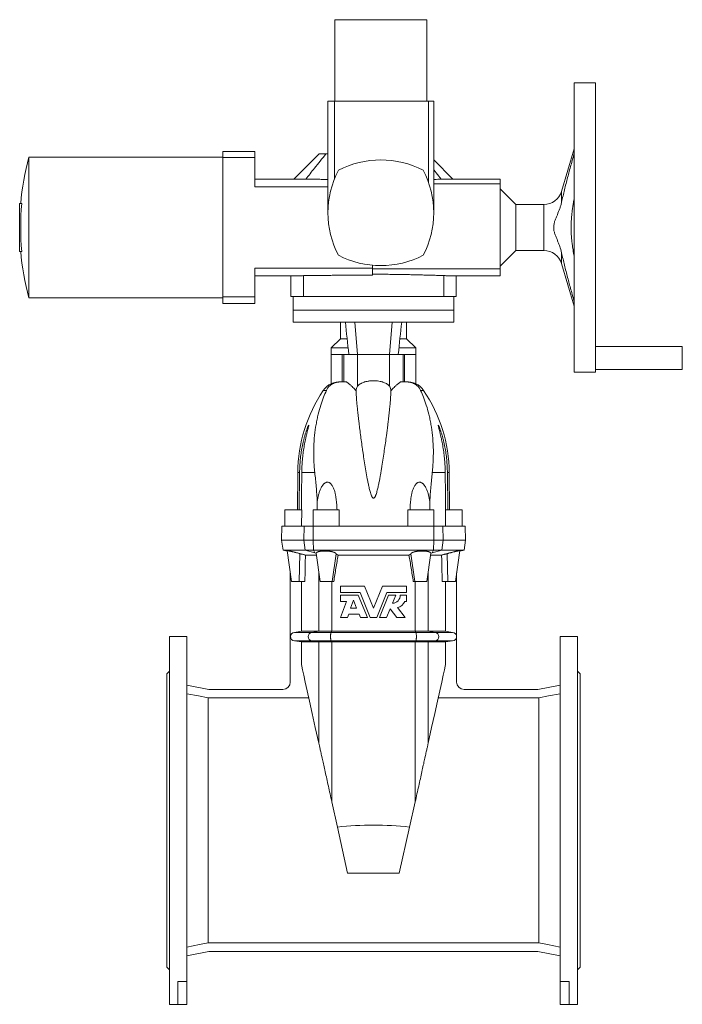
# Model space of a CAD drawing. Header units: millimetres. Extents: x -833 to 586, y 28 to 1767.
# Tile 2 of 3: x -833 to -112, y 696 to 1767. Entities that reach past the tile are written whole.
import ezdxf

# ---------------------------------------------------------------- set-up
doc = ezdxf.new("R2010")
doc.units = ezdxf.units.MM

msp = doc.modelspace()

# ---------------------------------------------------------------- linework, layer by layer
at = {"color": 7, "linetype": 'Continuous', "lineweight": 15}
for p, q in [((-489.7, 1766.9), (-489.7, 1678.4)), ((-489.7, 1766.9), (-389.7, 1766.9)), ((-389.7, 1678.4), (-389.7, 1766.9)), ((-206.2, 1698.4), (-229.2, 1698.4)), ((-229.2, 1698.4), (-229.2, 1383.4)), ((-206.2, 1698.4), (-206.2, 1383.4)), ((-497.2, 1678.4), (-497.2, 1556.9)), ((-497.2, 1678.4), (-490.3, 1678.4)), ((-490.3, 1678.4), (-387.9, 1678.4)), ((-490.3, 1678.4), (-490.3, 1593.3)), ((-387.9, 1678.4), (-387.9, 1590.2)), ((-387.9, 1678.4), (-382.2, 1678.4)), ((-382.2, 1556.9), (-382.2, 1678.4)), ((-611.7, 1617.4), (-822.7, 1617.4)), ((-822.7, 1540.9), (-822.7, 1617.4)), ((-576.7, 1623.4), (-611.7, 1623.4)), ((-611.7, 1617), (-611.7, 1623.4)), ((-576.7, 1617), (-576.7, 1623.4)), ((-506.7, 1620.9), (-534.2, 1593.4)), ((-506.7, 1620.9), (-499.4, 1620.9)), ((-499.4, 1620.9), (-497.2, 1620.9)), ((-229.2, 1626.6), (-243, 1580.2)), ((-611.7, 1465.4), (-611.7, 1617)), ((-576.7, 1617), (-611.7, 1617)), ((-576.7, 1585.3), (-576.7, 1617)), ((-361.2, 1593.4), (-382.2, 1614.4)), ((-374, 1593.3), (-382.2, 1603.7)), ((-523.5, 1593.4), (-576.7, 1593.4)), ((-576.7, 1585.3), (-497.2, 1585.3)), ((-521.3, 1593.4), (-523.5, 1593.4)), ((-309.7, 1588.4), (-382.2, 1588.4)), ((-309.7, 1593.4), (-371.8, 1593.4)), ((-309.7, 1588.4), (-309.7, 1593.4)), ((-309.7, 1495.9), (-309.7, 1588.4)), ((-292.7, 1565.9), (-309.7, 1582.9)), ((-830.4, 1566.9), (-832.7, 1566.9)), ((-832.7, 1514.9), (-832.7, 1566.9)), ((-262.2, 1565.9), (-292.7, 1565.9)), ((-292.7, 1540.9), (-292.7, 1565.9)), ((-229.2, 1568.9), (-229.9, 1568.9)), ((-822.7, 1464.4), (-822.7, 1540.9)), ((-292.7, 1515.9), (-292.7, 1540.9)), ((-830.4, 1514.9), (-832.7, 1514.9)), ((-309.7, 1498.9), (-292.7, 1515.9)), ((-292.7, 1515.9), (-262.2, 1515.9)), ((-229.9, 1512.9), (-229.2, 1512.9)), ((-448.7, 1496.5), (-448.7, 1499.8)), ((-243, 1501.6), (-229.2, 1455.2)), ((-576.7, 1496.5), (-448.7, 1496.5)), ((-576.7, 1465.4), (-576.7, 1496.5)), ((-448.7, 1489.1), (-448.7, 1496.5)), ((-309.7, 1495.9), (-448.7, 1495.9)), ((-371.3, 1488.7), (-371.3, 1465.9)), ((-309.7, 1488.4), (-309.7, 1495.9)), ((-576.7, 1488.4), (-527.2, 1488.4)), ((-537.7, 1488.4), (-537.7, 1465.9)), ((-524, 1488.5), (-524, 1465.9)), ((-368.1, 1488.4), (-309.7, 1488.4)), ((-357.7, 1465.9), (-357.7, 1488.4)), ((-822.7, 1464.4), (-611.7, 1464.4)), ((-576.7, 1465.4), (-611.7, 1465.4)), ((-611.7, 1458.4), (-611.7, 1465.4)), ((-611.7, 1458.4), (-576.7, 1458.4)), ((-576.7, 1458.4), (-576.7, 1465.4)), ((-537.7, 1465.9), (-524, 1465.9)), ((-535.2, 1465.9), (-535.2, 1450.9)), ((-524, 1465.9), (-371.3, 1465.9)), ((-371.3, 1465.9), (-357.7, 1465.9)), ((-360.2, 1450.9), (-360.2, 1465.9)), ((-535.2, 1450.9), (-535.2, 1437.9)), ((-360.2, 1437.9), (-360.2, 1450.9)), ((-535.2, 1437.9), (-360.2, 1437.9)), ((-483.7, 1437.9), (-483.7, 1419.9)), ((-411.7, 1419.9), (-411.7, 1437.9)), ((-483.7, 1419.9), (-493.7, 1409.9)), ((-483.7, 1419.9), (-476.4, 1419.9)), ((-418.9, 1419.9), (-411.7, 1419.9)), ((-401.7, 1409.9), (-411.7, 1419.9)), ((-493.7, 1409.9), (-493.7, 1402.9)), ((-493.7, 1409.9), (-475.3, 1409.9)), ((-420, 1409.9), (-401.7, 1409.9)), ((-401.7, 1402.9), (-401.7, 1409.9)), ((-111.7, 1411.4), (-206.2, 1411.4)), ((-111.7, 1411.4), (-111.7, 1386.4)), ((-493.7, 1402.9), (-493.7, 1371)), ((-481.6, 1402.9), (-480.1, 1402.9)), ((-480.1, 1402.9), (-474.6, 1402.9)), ((-465.2, 1402.9), (-474.6, 1402.9)), ((-465.2, 1402.9), (-430.1, 1402.9)), ((-420.7, 1402.9), (-430.1, 1402.9)), ((-415.3, 1402.9), (-420.7, 1402.9)), ((-413.8, 1402.9), (-415.3, 1402.9)), ((-401.7, 1371), (-401.7, 1402.9)), ((-229.2, 1383.4), (-206.2, 1383.4)), ((-206.2, 1386.4), (-111.7, 1386.4)), ((-484.2, 1372.9), (-483.4, 1372.9)), ((-477.1, 1372.9), (-483.4, 1372.9)), ((-418.2, 1372.9), (-411.9, 1372.9)), ((-411.2, 1372.9), (-411.9, 1372.9)), ((-530.1, 1274.3), (-530.4, 1233.9)), ((-528.4, 1233.9), (-528.1, 1274.3)), ((-366.9, 1233.9), (-367.3, 1274.3)), ((-364.9, 1233.9), (-365.3, 1274.3)), ((-509, 1233.9), (-508.9, 1243)), ((-386.4, 1233.9), (-386.4, 1243)), ((-544.2, 1233.9), (-544.2, 1215.9)), ((-544.2, 1233.9), (-525.8, 1233.9)), ((-525.8, 1233.9), (-526, 1215.9)), ((-513.2, 1233.9), (-513.2, 1215.9)), ((-513.2, 1233.9), (-485.2, 1233.9)), ((-485.2, 1218), (-485.2, 1233.9)), ((-410.2, 1233.9), (-410.2, 1218)), ((-410.2, 1233.9), (-382.2, 1233.9)), ((-382.2, 1215.9), (-382.2, 1233.9)), ((-369.4, 1215.9), (-369.5, 1233.9)), ((-369.5, 1233.9), (-351.2, 1233.9)), ((-351.2, 1215.9), (-351.2, 1233.9)), ((-547.3, 1215.9), (-547.7, 1200.9)), ((-523, 1215.9), (-547.3, 1215.9)), ((-513.2, 1215.9), (-523, 1215.9)), ((-382.2, 1215.9), (-513.2, 1215.9)), ((-485.2, 1215.9), (-485.2, 1218)), ((-410.2, 1218), (-410.2, 1215.9)), ((-372.3, 1215.9), (-382.2, 1215.9)), ((-348.1, 1215.9), (-372.3, 1215.9)), ((-347.7, 1200.9), (-348.1, 1215.9)), ((-547.7, 1200.9), (-546.1, 1189.9)), ((-523.4, 1200.9), (-547.7, 1200.9)), ((-523.4, 1200.9), (-513.2, 1200.9)), ((-382.1, 1200.9), (-513.2, 1200.9)), ((-372, 1200.9), (-382.1, 1200.9)), ((-372, 1200.9), (-347.7, 1200.9)), ((-349.2, 1189.9), (-347.7, 1200.9)), ((-546.1, 1189.9), (-541.5, 1188.7)), ((-521.9, 1189.9), (-546.1, 1189.9)), ((-536.8, 1155.9), (-541.6, 1189.5)), ((-521.9, 1189.9), (-513, 1189.9)), ((-382.3, 1189.9), (-513, 1189.9)), ((-373.5, 1189.9), (-382.3, 1189.9)), ((-373.5, 1189.9), (-349.2, 1189.9)), ((-358.5, 1155.9), (-353.8, 1189.5)), ((-353.9, 1188.7), (-349.2, 1189.9)), ((-509.9, 1184.6), (-521.8, 1184.6)), ((-510.1, 1186.6), (-511.4, 1187)), ((-510.1, 1186.5), (-510.1, 1186.6)), ((-505.8, 1155.9), (-510.1, 1186.5)), ((-486.1, 1184.6), (-409.2, 1184.6)), ((-389.5, 1155.9), (-385.2, 1186.5)), ((-385.5, 1184.6), (-373.6, 1184.6)), ((-385.2, 1186.6), (-384, 1187)), ((-385.2, 1186.5), (-385.2, 1186.6)), ((-538.2, 1165.4), (-538.2, 1046.4)), ((-357.2, 1165.4), (-357.2, 1046.4)), ((-536.8, 1155.9), (-528.6, 1155.9)), ((-528.6, 1155.9), (-522.3, 1155.9)), ((-526.1, 1101.8), (-526.1, 1155.9)), ((-505.8, 1155.9), (-492.5, 1155.9)), ((-492.5, 1155.9), (-490.9, 1155.9)), ((-457.4, 1150.9), (-483.7, 1150.9)), ((-483.7, 1150.9), (-483.7, 1143.8)), ((-447.7, 1126.9), (-457.4, 1150.9)), ((-437.9, 1150.9), (-447.7, 1126.9)), ((-411.7, 1150.9), (-437.9, 1150.9)), ((-411.7, 1143.8), (-411.7, 1150.9)), ((-402.8, 1155.9), (-404.4, 1155.9)), ((-389.5, 1155.9), (-402.8, 1155.9)), ((-366.7, 1155.9), (-373, 1155.9)), ((-369.2, 1101.8), (-369.2, 1155.9)), ((-358.5, 1155.9), (-366.7, 1155.9)), ((-483.7, 1143.8), (-462.3, 1143.8)), ((-483.7, 1141.1), (-483.7, 1134.2)), ((-464.2, 1141.1), (-483.7, 1141.1)), ((-469.6, 1135.5), (-472.8, 1126.9)), ((-466.1, 1126.9), (-469.6, 1135.5)), ((-454.2, 1116.6), (-464.2, 1141.1)), ((-462.3, 1143.8), (-451.3, 1116.6)), ((-444.1, 1116.6), (-433, 1143.8)), ((-431.2, 1141.1), (-441.1, 1116.6)), ((-433, 1143.8), (-411.7, 1143.8)), ((-423.5, 1141.1), (-431.2, 1141.1)), ((-427.1, 1132.2), (-423.5, 1141.1)), ((-411.7, 1141.1), (-418.5, 1141.1)), ((-411.7, 1134.2), (-411.7, 1141.1)), ((-476.9, 1134.2), (-483.7, 1116.6)), ((-483.7, 1134.2), (-476.9, 1134.2)), ((-472.8, 1126.9), (-466.1, 1126.9)), ((-433.4, 1116.6), (-429.5, 1126.2)), ((-429.5, 1126.2), (-422.3, 1116.6)), ((-413.4, 1116.6), (-421.6, 1127.5)), ((-413.7, 1134.2), (-411.7, 1134.2)), ((-483.7, 1116.6), (-476, 1116.6)), ((-476, 1116.6), (-474.6, 1120.4)), ((-474.6, 1120.4), (-463.4, 1120.4)), ((-463.4, 1120.4), (-461.9, 1116.6)), ((-461.9, 1116.6), (-454.2, 1116.6)), ((-451.3, 1116.6), (-444.1, 1116.6)), ((-441.1, 1116.6), (-433.4, 1116.6)), ((-422.3, 1116.6), (-413.4, 1116.6)), ((-650.7, 1095.9), (-669.7, 1095.9)), ((-669.7, 895.9), (-669.7, 1095.9)), ((-650.7, 720.8), (-650.7, 1095.9)), ((-526.1, 1101.8), (-533.6, 1100.4)), ((-514.5, 1100.4), (-533.6, 1100.4)), ((-526.1, 1101.8), (-507.2, 1101.8)), ((-493.8, 1100.4), (-514.5, 1100.4)), ((-507.2, 1101.8), (-493, 1101.8)), ((-401.5, 1100.4), (-493.8, 1100.4)), ((-493, 1101.8), (-402.3, 1101.8)), ((-388.1, 1101.8), (-402.3, 1101.8)), ((-401.5, 1100.4), (-380.9, 1100.4)), ((-369.2, 1101.8), (-388.1, 1101.8)), ((-380.9, 1100.4), (-361.7, 1100.4)), ((-369.2, 1101.8), (-361.7, 1100.4)), ((-225.7, 1095.9), (-244.7, 1095.9)), ((-244.7, 720.8), (-244.7, 1095.9)), ((-225.7, 895.9), (-225.7, 1095.9)), ((-514.5, 1091.4), (-533.6, 1091.4)), ((-533.6, 1091.4), (-526.1, 1090.1)), ((-507.2, 1090.1), (-526.1, 1090.1)), ((-526.1, 1065.5), (-526.1, 1090.1)), ((-493.8, 1091.4), (-514.5, 1091.4)), ((-493, 1090.1), (-507.2, 1090.1)), ((-401.5, 1091.4), (-493.8, 1091.4)), ((-402.3, 1090.1), (-493, 1090.1)), ((-402.3, 1090.1), (-388.1, 1090.1)), ((-401.5, 1091.4), (-380.9, 1091.4)), ((-388.1, 1090.1), (-369.2, 1090.1)), ((-380.9, 1091.4), (-361.7, 1091.4)), ((-361.7, 1091.4), (-369.2, 1090.1)), ((-369.2, 1065.5), (-369.2, 1090.1)), ((-669.7, 1058.4), (-672.7, 1055.4)), ((-672.7, 895.9), (-672.7, 1055.4)), ((-222.7, 1055.4), (-225.7, 1058.4)), ((-222.7, 895.9), (-222.7, 1055.4)), ((-626.7, 1038.4), (-650.7, 1043.1)), ((-268.7, 1038.4), (-244.7, 1043.1)), ((-627.5, 1029.2), (-627.5, 762.7)), ((-518.1, 1029.2), (-627.5, 1029.2)), ((-546.2, 1038.4), (-626.7, 1038.4)), ((-377.3, 1029.2), (-267.8, 1029.2)), ((-349.2, 1038.4), (-268.7, 1038.4)), ((-267.8, 1029.2), (-267.8, 762.7)), ((-493, 916.2), (-486.9, 888.7)), ((-402.3, 916.2), (-408.4, 888.7)), ((-672.7, 736.4), (-672.7, 895.9)), ((-669.7, 695.9), (-669.7, 895.9)), ((-225.7, 695.9), (-225.7, 895.9)), ((-222.7, 736.4), (-222.7, 895.9)), ((-475.8, 838.4), (-486.9, 888.7)), ((-419.6, 838.4), (-408.4, 888.7)), ((-419.6, 838.4), (-475.8, 838.4)), ((-267.8, 762.7), (-627.5, 762.7)), ((-626.7, 753.4), (-650.7, 748.8)), ((-626.7, 753.4), (-268.7, 753.4)), ((-268.7, 753.4), (-244.7, 748.8)), ((-672.7, 736.4), (-669.7, 733.4)), ((-225.7, 733.4), (-222.7, 736.4)), ((-650.7, 720.8), (-660.7, 720.8)), ((-660.7, 720.8), (-660.7, 695.9)), ((-650.7, 720.8), (-650.7, 695.9)), ((-244.7, 720.8), (-234.7, 720.8)), ((-244.7, 720.8), (-244.7, 695.9)), ((-234.7, 720.8), (-234.7, 695.9)), ((-669.7, 695.9), (-660.7, 695.9)), ((-660.7, 695.9), (-650.7, 695.9)), ((-234.7, 695.9), (-244.7, 695.9)), ((-234.7, 695.9), (-225.7, 695.9))]:
    msp.add_line(p, q, dxfattribs=at)
at = {"color": 8, "linetype": 'Continuous', "lineweight": 0}
for p, q in [((-243, 1580.2), (-243, 1568.5)), ((-262.2, 1565.9), (-262.2, 1515.9)), ((-243, 1513.4), (-243, 1501.6)), ((-360.2, 1450.9), (-535.2, 1450.9)), ((-468.1, 1437.9), (-465.2, 1402.9)), ((-427.3, 1437.9), (-430.1, 1402.9)), ((-493.7, 1402.9), (-481.6, 1402.9)), ((-481.6, 1372.9), (-481.6, 1402.9)), ((-480.1, 1372.9), (-480.1, 1402.9)), ((-465.2, 1368.2), (-465.2, 1402.9)), ((-430.1, 1368.2), (-430.1, 1402.9)), ((-415.3, 1372.9), (-415.3, 1402.9)), ((-401.7, 1402.9), (-413.8, 1402.9)), ((-413.8, 1372.9), (-413.8, 1402.9)), ((-502.3, 1363.7), (-498.9, 1363.7)), ((-393.1, 1363.7), (-396.4, 1363.7)), ((-530.1, 1274.3), (-528.1, 1274.3)), ((-525.7, 1274.3), (-511.6, 1274.3)), ((-369.6, 1274.3), (-383.8, 1274.3)), ((-365.3, 1274.3), (-367.3, 1274.3)), ((-523, 1215.9), (-523.4, 1200.9)), ((-513.2, 1215.9), (-513.2, 1200.9)), ((-382.2, 1215.9), (-382.1, 1200.9)), ((-372.3, 1215.9), (-372, 1200.9)), ((-521.9, 1189.9), (-523.4, 1200.9)), ((-513, 1189.9), (-513.2, 1200.9)), ((-382.3, 1189.9), (-382.1, 1200.9)), ((-373.5, 1189.9), (-372, 1200.9)), ((-511.4, 1187), (-521.9, 1189.9)), ((-511.4, 1187), (-513, 1189.9)), ((-384, 1187), (-382.3, 1189.9)), ((-384, 1187), (-373.5, 1189.9)), ((-528.6, 1155.9), (-527.7, 1186.1)), ((-492.5, 1155.9), (-488.3, 1185.9)), ((-402.8, 1155.9), (-407, 1185.9)), ((-366.7, 1155.9), (-367.7, 1186.1)), ((-507.2, 1101.8), (-507.2, 1165.6)), ((-388.1, 1101.8), (-388.1, 1165.6)), ((-493, 1101.8), (-493, 1155.9)), ((-402.3, 1101.8), (-402.3, 1155.9)), ((-507.2, 1101.8), (-514.5, 1100.4)), ((-493, 1101.8), (-493.8, 1100.4)), ((-402.3, 1101.8), (-401.5, 1100.4)), ((-388.1, 1101.8), (-380.9, 1100.4)), ((-514.5, 1091.4), (-507.2, 1090.1)), ((-507.2, 980.1), (-507.2, 1090.1)), ((-493.8, 1091.4), (-493, 1090.1)), ((-493, 916.2), (-493, 1090.1)), ((-401.5, 1091.4), (-402.3, 1090.1)), ((-402.3, 916.2), (-402.3, 1090.1)), ((-380.9, 1091.4), (-388.1, 1090.1)), ((-388.1, 980.1), (-388.1, 1090.1))]:
    msp.add_line(p, q, dxfattribs=at)
at = {"color": 7, "linetype": 'Continuous', "lineweight": 15, "flags": 128}
for points in [[(-525.7, 1274.3), (-525.9, 1250.6), (-526.1, 1233.9)], [(-369.6, 1274.3), (-369.4, 1250.6), (-369.3, 1233.9)], [(-507.2, 980.1), (-511, 997.1), (-514.3, 1012.3), (-517.3, 1025.5), (-519.8, 1036.9), (-521.9, 1046.4), (-523.6, 1054), (-524.8, 1059.7), (-525.7, 1063.6), (-526.1, 1065.5)], [(-388.1, 980.1), (-384.4, 997.1), (-381, 1012.3), (-378.1, 1025.5), (-375.6, 1036.9), (-373.4, 1046.4), (-371.8, 1054), (-370.5, 1059.7), (-369.6, 1063.6), (-369.2, 1065.5)], [(-650.7, 1033.7), (-638.2, 1031.3), (-627.5, 1029.2)], [(-244.7, 1033.7), (-257.1, 1031.3), (-267.8, 1029.2)], [(-493, 916.2), (-493.5, 918.4), (-494, 920.5), (-494.5, 922.7), (-494.9, 924.8), (-495.4, 927), (-495.9, 929.1), (-496.3, 931.2), (-496.8, 933.3), (-497.3, 935.3), (-497.7, 937.3), (-498.2, 939.3), (-498.6, 941.3), (-499, 943.3), (-499.5, 945.2), (-499.9, 947.1), (-500.3, 948.9), (-500.7, 950.8), (-501.1, 952.5), (-501.5, 954.3), (-501.8, 956), (-502.2, 957.6), (-502.6, 959.2), (-502.9, 960.8), (-503.3, 962.3), (-503.6, 963.8), (-503.9, 965.3), (-504.2, 966.6), (-504.5, 968), (-504.8, 969.2), (-505.1, 970.5), (-505.3, 971.6), (-505.6, 972.8), (-505.8, 973.8), (-506, 974.8), (-506.2, 975.8), (-506.4, 976.6), (-506.6, 977.5), (-506.8, 978.2), (-506.9, 978.9), (-507.1, 979.6), (-507.2, 980.1)], [(-402.3, 916.2), (-401.8, 918.4), (-401.4, 920.5), (-400.9, 922.7), (-400.4, 924.8), (-399.9, 927), (-399.5, 929.1), (-399, 931.2), (-398.5, 933.3), (-398.1, 935.3), (-397.6, 937.3), (-397.2, 939.3), (-396.7, 941.3), (-396.3, 943.3), (-395.9, 945.2), (-395.5, 947.1), (-395.1, 948.9), (-394.7, 950.8), (-394.3, 952.5), (-393.9, 954.3), (-393.5, 956), (-393.1, 957.6), (-392.8, 959.2), (-392.4, 960.8), (-392.1, 962.3), (-391.8, 963.8), (-391.4, 965.3), (-391.1, 966.6), (-390.8, 968), (-390.6, 969.2), (-390.3, 970.5), (-390, 971.6), (-389.8, 972.8), (-389.5, 973.8), (-389.3, 974.8), (-389.1, 975.8), (-388.9, 976.6), (-388.7, 977.5), (-388.6, 978.2), (-388.4, 978.9), (-388.3, 979.6), (-388.1, 980.1)], [(-627.5, 762.7), (-637, 760.9), (-650.7, 758.2)], [(-267.8, 762.7), (-258.4, 760.9), (-244.7, 758.2)]]:
    msp.add_lwpolyline(points, dxfattribs=at)
at = {"color": 8, "linetype": 'Continuous', "lineweight": 0, "flags": 128}
for points in [[(-493.8, 1100.4), (-493.9, 1100.4), (-494, 1100.3), (-494, 1100.1), (-494.1, 1099.9), (-494.1, 1099.6), (-494.2, 1099.3), (-494.2, 1098.9), (-494.2, 1098.5), (-494.3, 1098), (-494.3, 1097.5), (-494.3, 1097), (-494.3, 1096.5), (-494.3, 1095.9), (-494.3, 1095.4), (-494.3, 1094.9), (-494.3, 1094.3), (-494.3, 1093.8), (-494.2, 1093.4), (-494.2, 1092.9), (-494.2, 1092.6), (-494.1, 1092.2), (-494.1, 1091.9), (-494, 1091.7), (-494, 1091.6), (-493.9, 1091.5), (-493.8, 1091.4)], [(-401.5, 1100.4), (-401.4, 1100.4), (-401.4, 1100.3), (-401.3, 1100.1), (-401.3, 1099.9), (-401.2, 1099.6), (-401.2, 1099.3), (-401.1, 1098.9), (-401.1, 1098.5), (-401.1, 1098), (-401, 1097.5), (-401, 1097), (-401, 1096.5), (-401, 1095.9), (-401, 1095.4), (-401, 1094.9), (-401, 1094.3), (-401.1, 1093.8), (-401.1, 1093.4), (-401.1, 1092.9), (-401.2, 1092.6), (-401.2, 1092.2), (-401.3, 1091.9), (-401.3, 1091.7), (-401.4, 1091.6), (-401.4, 1091.5), (-401.5, 1091.4)]]:
    msp.add_lwpolyline(points, dxfattribs=at)
at = {"color": 7, "linetype": 'Continuous', "lineweight": 15}
for centre, radius, start, end in [((-535.1, 1540.9), 297.6, 165.1052, 174.9881), ((-439.7, 1514.4), 100, 62.4889, 117.5111), ((-397.2, 1556.9), 100, 152.4889, 207.5111), ((-482.2, 1556.9), 100, 332.4889, 27.5111), ((-262.2, 1585.9), 20, 270, 343.4), ((-535.1, 1540.9), 296.5, 174.9689, 185.0311), ((-535.1, 1540.9), 297.6, 185.0119, 194.8948), ((-439.7, 1599.4), 100, 242.4889, 297.5111), ((-262.2, 1495.9), 20, 16.6, 90), ((-484.9, 1351.9), 21, 114.8038, 145.9246), ((-410.5, 1351.9), 21, 34.0754, 65.1961), ((-368.1, 1272.9), 162, 145.9246, 179.5266), ((-453.4, 1362.1), 13.3, 153.0018, 174.5826), ((-441.9, 1362.1), 13.3, 5.4174, 26.9982), ((-527.3, 1272.9), 162, 0.4734, 34.0754), ((-427.4, 1141.1), 8.91, 272.0523, 0), ((-423.8, 1138.1), 10.8, 281.9911, 339.0752), ((-533.6, 1095.9), 4.5, 90.004, 269.996), ((-361.7, 1095.9), 4.5, 270.004, 89.996), ((-546.2, 1046.4), 8, 270, 0), ((-349.2, 1046.4), 8, 180, 270)]:
    msp.add_arc(centre, radius, start, end, dxfattribs=at)
at = {"color": 8, "linetype": 'Continuous', "lineweight": 0}
for centre, start, end in [((-514.4, 1095.9), 91.4261, 268.5739), ((-381, 1095.9), 271.4261, 88.5739)]:
    msp.add_arc(centre, 4.5, start, end, dxfattribs=at)
at = {"color": 7, "linetype": 'Continuous', "lineweight": 15}
msp.add_ellipse((-447.7, 394.5), major_axis=(0, 496.4), ratio=0.8391, start_param=6.188796, end_param=6.377575, dxfattribs=at)
for points, knots in [([(-499.4, 1620.9), (-501.5, 1618.4), (-505.7, 1613.2), (-513, 1604), (-518.2, 1597.4), (-521.3, 1593.4)], [0, 0, 0, 0, 0.28245, 0.564909, 1, 1, 1, 1]), ([(-243, 1568.5), (-242.5, 1570.7), (-241.5, 1575.2), (-239.9, 1581.9), (-238.2, 1588.6), (-235.9, 1597.5), (-232.9, 1608.6), (-230.4, 1617.5), (-229.2, 1621.9)], [0, 0, 0, 0, 0.1249032, 0.2498226, 0.374754, 0.4996758, 0.7498368, 1, 1, 1, 1]), ([(-497.2, 1593.2), (-498.4, 1593.2), (-501.3, 1593.2), (-506, 1593.3), (-511.1, 1593.3), (-516.3, 1593.3), (-519.6, 1593.4), (-521.3, 1593.4)], [0, 0, 0, 0, 0.1485764, 0.3605609, 0.5736963, 0.7868632, 1, 1, 1, 1]), ([(-374, 1593.3), (-376.4, 1593.3), (-379.1, 1593.3), (-381.8, 1593.2), (-382.2, 1593.2)], [0, 0, 0, 0, 0.874729, 1, 1, 1, 1]), ([(-371.8, 1593.4), (-371.9, 1593.4), (-372.6, 1593.4), (-373.3, 1593.4), (-374, 1593.3)], [0, 0, 0, 0, 0.1150533, 1, 1, 1, 1]), ([(-243, 1513.4), (-243.5, 1515.8), (-244.2, 1518.1), (-245.4, 1521.5), (-245.8, 1522.6), (-246.7, 1524.9), (-247.2, 1526), (-248.1, 1528.3), (-248.6, 1529.4), (-249.5, 1531.6), (-250, 1532.8), (-250.7, 1535.1), (-251.1, 1536.2), (-251.4, 1538), (-251.5, 1538.6), (-251.6, 1539.6), (-251.6, 1539.9), (-251.6, 1540.3), (-251.6, 1540.6), (-251.6, 1540.8), (-251.6, 1541), (-251.6, 1541), (-251.6, 1542.3), (-251.5, 1543.5), (-251, 1545.9), (-250.7, 1547), (-249.9, 1549.3), (-249.5, 1550.4), (-248.6, 1552.6), (-248.1, 1553.7), (-246.7, 1557.1), (-245.8, 1559.3), (-244.6, 1562.7), (-244.2, 1563.8), (-243.5, 1566.1), (-243.2, 1567.3), (-243, 1568.5)], [0, 0, 0, 0, 0.125, 0.125, 0.1875, 0.1875, 0.25, 0.25, 0.3125, 0.3125, 0.375, 0.375, 0.4375, 0.4375, 0.46875, 0.46875, 0.484375, 0.484375, 0.492187, 0.496094, 0.496094, 0.5, 0.5, 0.5625, 0.5625, 0.625, 0.625, 0.6875, 0.6875, 0.75, 0.75, 0.875, 0.875, 0.9375, 0.9375, 1, 1, 1, 1]), ([(-232.7, 1540.9), (-232.7, 1542.3), (-232.6, 1545.1), (-232.4, 1549.4), (-232.1, 1553.9), (-231.5, 1558.6), (-230.9, 1563.2), (-230.1, 1568.1), (-229.5, 1571.4), (-229.2, 1573.2)], [0, 0, 0, 0, 0.128255, 0.25651, 0.400678, 0.544901, 0.689152, 0.833356, 1, 1, 1, 1]), ([(-229.2, 1508.7), (-229.3, 1509.5), (-230, 1512.7), (-230.7, 1517.4), (-231.5, 1522.9), (-232, 1527.4), (-232.4, 1531.9), (-232.6, 1536.4), (-232.7, 1539.4), (-232.7, 1540.9)], [0, 0, 0, 0, 0.072883, 0.301828, 0.441425, 0.581123, 0.720823, 0.860456, 1, 1, 1, 1]), ([(-229.2, 1459.9), (-230.4, 1464.4), (-232.9, 1473.2), (-235.9, 1484.3), (-238.2, 1493.2), (-239.9, 1499.9), (-241.5, 1506.6), (-242.5, 1511.1), (-243, 1513.4)], [0, 0, 0, 0, 0.249909, 0.499816, 0.624865, 0.749924, 0.874969, 1, 1, 1, 1]), ([(-524, 1488.5), (-521.8, 1488.6), (-517.5, 1488.6), (-510.9, 1488.7), (-504.3, 1488.7), (-497.6, 1488.8), (-490.8, 1488.9), (-483.9, 1488.9), (-476.9, 1489), (-469.9, 1489), (-462.9, 1489.1), (-455.8, 1489.1), (-451.1, 1489.1), (-448.7, 1489.1)], [0, 0, 0, 0, 0.089509, 0.179083, 0.26868, 0.358254, 0.447763, 0.539564, 0.631437, 0.723334, 0.815206, 0.907008, 1, 1, 1, 1]), ([(-371.3, 1488.7), (-373.4, 1488.7), (-377.4, 1488.8), (-383.6, 1489), (-389.8, 1489.1), (-396, 1489.3), (-402.3, 1489.5), (-408.6, 1489.6), (-415, 1489.7), (-421.5, 1489.9), (-428.2, 1489.9), (-435, 1490), (-441.8, 1490.1), (-446.4, 1490.1), (-448.7, 1490.1)], [0, 0, 0, 0, 0.081724, 0.163484, 0.245244, 0.326968, 0.408693, 0.490453, 0.572212, 0.653937, 0.740431, 0.826969, 0.913506, 1, 1, 1, 1]), ([(-368.1, 1488.4), (-368.2, 1488.4), (-368.7, 1488.4), (-369.8, 1488.5), (-370.8, 1488.6), (-371.3, 1488.7)], [0, 0, 0, 0, 0.06047, 0.530297, 1, 1, 1, 1]), ([(-527.2, 1488.4), (-526.7, 1488.4), (-525.7, 1488.4), (-524.6, 1488.5), (-524, 1488.5)], [0, 0, 0, 0, 0.482257, 1, 1, 1, 1]), ([(-483.4, 1372.9), (-483.8, 1372.9), (-484.1, 1372.9), (-484.7, 1372.9), (-485, 1372.9), (-485.6, 1372.8), (-486, 1372.8), (-486.6, 1372.7), (-486.9, 1372.6), (-487.7, 1372.5), (-488.2, 1372.4), (-489.2, 1372.1), (-489.7, 1371.9), (-490.6, 1371.6), (-491, 1371.4), (-491.7, 1371.1), (-492.1, 1370.9), (-493.1, 1370.3), (-493.7, 1369.9), (-494.9, 1369.1), (-495.4, 1368.6), (-496.3, 1367.7), (-496.7, 1367.3), (-497.8, 1365.8), (-498.4, 1364.8), (-498.9, 1363.7)], [0, 0, 0, 0, 0.03125, 0.03125, 0.0625, 0.0625, 0.09375, 0.09375, 0.125, 0.125, 0.1875, 0.1875, 0.25, 0.25, 0.3125, 0.3125, 0.375, 0.375, 0.5, 0.5, 0.625, 0.625, 0.75, 0.75, 1, 1, 1, 1]), ([(-484.2, 1372.9), (-485.7, 1372.9), (-487, 1372.8), (-488.8, 1372.5), (-489.4, 1372.4), (-490.4, 1372.1), (-490.8, 1372), (-492, 1371.6), (-492.6, 1371.4), (-493.3, 1371.2), (-493.4, 1371.1), (-493.6, 1371), (-493.7, 1371), (-493.7, 1371)], [0, 0, 0, 0, 0.25, 0.25, 0.375, 0.375, 0.5, 0.5, 0.75, 0.75, 0.875, 0.875, 1, 1, 1, 1]), ([(-477.1, 1372.9), (-476.2, 1372.3), (-474.4, 1371), (-472.1, 1368.9), (-470.1, 1367), (-468.3, 1365.3), (-467.2, 1364), (-466.6, 1363.4)], [0, 0, 0, 0, 0.249391, 0.49878, 0.665846, 0.832935, 1, 1, 1, 1]), ([(-430.1, 1368.2), (-430.8, 1369), (-431.7, 1369.8), (-433.4, 1370.9), (-434, 1371.3), (-435.3, 1371.9), (-436.1, 1372.2), (-437.2, 1372.6), (-437.6, 1372.7), (-438.4, 1373), (-438.8, 1373.1), (-440.1, 1373.4), (-441, 1373.6), (-442.8, 1373.9), (-443.8, 1374), (-445.2, 1374.1), (-445.7, 1374.1), (-446.7, 1374.2), (-447.1, 1374.2), (-448.6, 1374.2), (-449.6, 1374.1), (-451, 1374), (-451.5, 1374), (-452.4, 1373.9), (-452.9, 1373.8), (-454.3, 1373.6), (-455.2, 1373.4), (-456.5, 1373.1), (-456.9, 1373), (-457.7, 1372.7), (-458.1, 1372.6), (-459.2, 1372.2), (-460, 1371.9), (-461, 1371.4), (-461.3, 1371.3), (-461.9, 1370.9), (-462.2, 1370.7), (-463.1, 1370.2), (-463.6, 1369.8), (-464.5, 1369), (-464.9, 1368.6), (-465.2, 1368.2)], [0, 0, 0, 0, 0.125, 0.125, 0.1875, 0.1875, 0.25, 0.25, 0.28125, 0.28125, 0.3125, 0.3125, 0.375, 0.375, 0.4375, 0.4375, 0.46875, 0.46875, 0.5, 0.5, 0.5625, 0.5625, 0.59375, 0.59375, 0.625, 0.625, 0.6875, 0.6875, 0.71875, 0.71875, 0.75, 0.75, 0.8125, 0.8125, 0.84375, 0.84375, 0.875, 0.875, 0.9375, 0.9375, 1, 1, 1, 1]), ([(-418.2, 1372.9), (-419.1, 1372.3), (-420.9, 1371), (-423.2, 1368.9), (-425.3, 1367), (-427, 1365.3), (-428.2, 1364), (-428.7, 1363.4)], [0, 0, 0, 0, 0.249391, 0.49878, 0.665846, 0.832935, 1, 1, 1, 1]), ([(-411.9, 1372.9), (-411.6, 1372.9), (-411.3, 1372.9), (-410.6, 1372.9), (-410.3, 1372.9), (-409.7, 1372.8), (-409.4, 1372.8), (-408.8, 1372.7), (-408.5, 1372.6), (-407.6, 1372.5), (-407.1, 1372.4), (-406.1, 1372.1), (-405.6, 1371.9), (-404.8, 1371.6), (-404.4, 1371.4), (-403.6, 1371.1), (-403.2, 1370.9), (-402.2, 1370.3), (-401.6, 1369.9), (-400.5, 1369.1), (-400, 1368.6), (-399.1, 1367.7), (-398.6, 1367.3), (-397.5, 1365.8), (-396.9, 1364.8), (-396.4, 1363.7)], [0, 0, 0, 0, 0.03125, 0.03125, 0.0625, 0.0625, 0.09375, 0.09375, 0.125, 0.125, 0.1875, 0.1875, 0.25, 0.25, 0.3125, 0.3125, 0.375, 0.375, 0.5, 0.5, 0.625, 0.625, 0.75, 0.75, 1, 1, 1, 1]), ([(-411.2, 1372.9), (-409.7, 1372.9), (-408.3, 1372.8), (-406.5, 1372.5), (-406, 1372.4), (-405, 1372.1), (-404.5, 1372), (-403.3, 1371.6), (-402.7, 1371.4), (-402.1, 1371.2), (-401.9, 1371.1), (-401.7, 1371), (-401.7, 1371), (-401.7, 1371)], [0, 0, 0, 0, 0.25, 0.25, 0.375, 0.375, 0.5, 0.5, 0.75, 0.75, 0.875, 0.875, 1, 1, 1, 1]), ([(-498.9, 1363.7), (-500, 1361.4), (-501.1, 1358.9), (-503.1, 1353.5), (-504.2, 1350.6), (-506.1, 1344.5), (-507, 1341.2), (-508.3, 1336), (-508.7, 1334.2), (-509.5, 1330.6), (-509.8, 1328.7), (-510.8, 1322.9), (-511.4, 1318.9), (-512.2, 1310.7), (-512.5, 1306.5), (-512.8, 1297.7), (-512.8, 1293.2), (-512.6, 1286.2), (-512.4, 1283.9), (-512.1, 1279.1), (-511.9, 1276.7), (-511.6, 1274.3)], [0, 0, 0, 0, 0.125, 0.125, 0.25, 0.25, 0.375, 0.375, 0.4375, 0.4375, 0.5, 0.5, 0.625, 0.625, 0.75, 0.75, 0.875, 0.875, 0.9375, 0.9375, 1, 1, 1, 1]), ([(-428.7, 1363.4), (-428.8, 1360.5), (-429, 1357.3), (-429.4, 1352.1), (-429.5, 1350.2), (-429.8, 1347.4), (-429.9, 1346.4), (-430.1, 1344.4), (-430.2, 1343.4), (-430.7, 1338.3), (-431.2, 1333.9), (-432, 1326.9), (-432.3, 1324.5), (-432.8, 1320.8), (-432.9, 1319.6), (-433.3, 1317.1), (-433.4, 1315.8), (-434.3, 1309.4), (-435.1, 1304), (-436.7, 1293), (-437.5, 1287.2), (-438.8, 1279.8), (-439, 1278.3), (-439.5, 1275.3), (-439.8, 1273.8), (-440.6, 1269.3), (-441.1, 1266.2), (-442.1, 1261.6), (-442.4, 1260.1), (-443.1, 1257), (-443.5, 1255.4), (-444.1, 1253.1), (-444.3, 1252.3), (-444.8, 1250.8), (-445.1, 1250), (-445.6, 1248.9), (-445.7, 1248.5), (-446, 1248), (-446.1, 1247.8), (-446.3, 1247.4), (-446.5, 1247.3), (-446.7, 1246.9), (-446.9, 1246.8), (-447.2, 1246.6), (-447.4, 1246.5), (-447.8, 1246.4), (-448, 1246.5), (-448.3, 1246.7), (-448.4, 1246.7), (-448.5, 1246.9), (-448.6, 1246.9), (-448.8, 1247.2), (-448.9, 1247.3), (-449.2, 1247.7), (-449.3, 1247.8), (-449.5, 1248.4), (-449.7, 1248.7), (-450.2, 1249.9), (-450.5, 1250.6), (-450.9, 1252.1), (-451.2, 1252.9), (-451.6, 1254.4), (-451.8, 1255.2), (-452.4, 1257.5), (-452.7, 1259), (-453.4, 1262.1), (-453.7, 1263.6), (-454.6, 1268.2), (-455.1, 1271.1), (-456.1, 1277.1), (-456.6, 1280), (-457.5, 1285.8), (-458, 1288.6), (-458.6, 1292.9), (-458.8, 1294.3), (-459.3, 1297.1), (-459.5, 1298.4), (-460.5, 1305.3), (-461.2, 1310.5), (-462.5, 1320.5), (-463.1, 1325.3), (-464.2, 1334.4), (-464.7, 1338.7), (-465.2, 1343.7), (-465.3, 1344.7), (-465.5, 1346.7), (-465.6, 1347.6), (-465.8, 1350.5), (-466, 1352.3), (-466.4, 1357.4), (-466.5, 1360.6), (-466.6, 1363.4)], [0, 0, 0, 0, 0.0625, 0.0625, 0.09375, 0.09375, 0.109375, 0.109375, 0.125, 0.125, 0.1875, 0.1875, 0.21875, 0.21875, 0.234375, 0.234375, 0.25, 0.25, 0.3125, 0.3125, 0.375, 0.375, 0.390625, 0.390625, 0.40625, 0.40625, 0.4375, 0.4375, 0.453125, 0.453125, 0.46875, 0.46875, 0.476562, 0.476562, 0.484375, 0.484375, 0.488281, 0.488281, 0.490234, 0.490234, 0.492187, 0.492187, 0.494141, 0.494141, 0.496094, 0.496094, 0.498047, 0.498047, 0.499023, 0.499023, 0.5, 0.5, 0.501953, 0.501953, 0.503906, 0.503906, 0.507812, 0.507812, 0.515625, 0.515625, 0.523437, 0.523437, 0.53125, 0.53125, 0.546875, 0.546875, 0.5625, 0.5625, 0.59375, 0.59375, 0.625, 0.625, 0.65625, 0.65625, 0.671875, 0.671875, 0.6875, 0.6875, 0.75, 0.75, 0.8125, 0.8125, 0.875, 0.875, 0.890625, 0.890625, 0.90625, 0.90625, 0.9375, 0.9375, 1, 1, 1, 1]), ([(-396.4, 1363.7), (-395.3, 1361.4), (-394.3, 1358.9), (-392.2, 1353.5), (-391.2, 1350.6), (-389.2, 1344.5), (-388.3, 1341.2), (-387, 1336), (-386.6, 1334.2), (-385.9, 1330.6), (-385.5, 1328.7), (-384.5, 1322.9), (-384, 1318.9), (-383.1, 1310.7), (-382.8, 1306.5), (-382.5, 1297.7), (-382.5, 1293.2), (-382.8, 1286.2), (-382.9, 1283.9), (-383.3, 1279.1), (-383.5, 1276.7), (-383.8, 1274.3)], [0, 0, 0, 0, 0.125, 0.125, 0.25, 0.25, 0.375, 0.375, 0.4375, 0.4375, 0.5, 0.5, 0.625, 0.625, 0.75, 0.75, 0.875, 0.875, 0.9375, 0.9375, 1, 1, 1, 1]), ([(-528.1, 1274.3), (-528, 1276.6), (-528, 1278.9), (-527.7, 1283.6), (-527.5, 1285.9), (-527.1, 1290.6), (-526.8, 1292.9), (-526.2, 1297.5), (-525.8, 1299.8), (-524.9, 1304.4), (-524.4, 1306.7), (-523.6, 1310), (-523.3, 1311.2), (-522.7, 1313.4), (-522.4, 1314.5), (-521.8, 1316.7), (-521.4, 1317.7), (-520.7, 1319.8), (-520.4, 1320.8), (-519.8, 1322.3), (-519.7, 1322.8), (-519.3, 1323.6), (-519.1, 1324), (-518.9, 1324.6), (-518.8, 1324.8), (-518.6, 1325.1), (-518.6, 1325.2), (-518.4, 1325.4), (-518.4, 1325.5), (-518.3, 1325.7), (-518.3, 1325.7), (-518.2, 1325.7), (-518.2, 1325.6), (-518.2, 1325.5), (-518.2, 1325.4), (-518.2, 1325.2), (-518.2, 1325), (-518.3, 1324.7), (-518.3, 1324.5), (-518.4, 1324), (-518.5, 1323.5), (-518.7, 1322.9), (-518.7, 1322.6), (-518.9, 1322.2), (-518.9, 1321.9), (-519.2, 1320.7), (-519.5, 1319.7), (-519.9, 1318.1), (-520, 1317.6), (-520.2, 1316.5), (-520.4, 1316), (-520.8, 1314.4), (-521, 1313.3), (-521.5, 1311.1), (-521.7, 1309.9), (-522.4, 1306.6), (-522.9, 1304.3), (-523.6, 1299.8), (-524, 1297.5), (-524.6, 1292.9), (-524.8, 1290.6), (-525.3, 1285.9), (-525.4, 1283.6), (-525.7, 1278.9), (-525.7, 1276.6), (-525.7, 1274.3)], [0, 0, 0, 0, 0.0625, 0.0625, 0.125, 0.125, 0.1875, 0.1875, 0.25, 0.25, 0.3125, 0.3125, 0.34375, 0.34375, 0.375, 0.375, 0.40625, 0.40625, 0.4375, 0.4375, 0.453125, 0.453125, 0.46875, 0.46875, 0.476562, 0.476562, 0.484375, 0.484375, 0.492187, 0.492187, 0.5, 0.5, 0.507812, 0.507812, 0.515625, 0.515625, 0.523437, 0.523437, 0.53125, 0.53125, 0.546875, 0.546875, 0.554687, 0.554687, 0.5625, 0.5625, 0.59375, 0.59375, 0.609375, 0.609375, 0.625, 0.625, 0.65625, 0.65625, 0.6875, 0.6875, 0.75, 0.75, 0.8125, 0.8125, 0.875, 0.875, 0.9375, 0.9375, 1, 1, 1, 1]), ([(-367.3, 1274.3), (-367.3, 1276.6), (-367.4, 1278.9), (-367.6, 1283.6), (-367.8, 1285.9), (-368.2, 1290.6), (-368.5, 1292.9), (-369.2, 1297.5), (-369.6, 1299.8), (-370.4, 1304.4), (-370.9, 1306.7), (-371.7, 1310), (-372, 1311.2), (-372.6, 1313.4), (-372.9, 1314.5), (-373.6, 1316.7), (-373.9, 1317.7), (-374.6, 1319.8), (-375, 1320.8), (-375.5, 1322.3), (-375.7, 1322.8), (-376, 1323.6), (-376.2, 1324), (-376.5, 1324.6), (-376.5, 1324.8), (-376.7, 1325.1), (-376.8, 1325.2), (-376.9, 1325.4), (-376.9, 1325.5), (-377, 1325.7), (-377.1, 1325.7), (-377.1, 1325.7), (-377.2, 1325.6), (-377.2, 1325.5), (-377.2, 1325.4), (-377.1, 1325.2), (-377.1, 1325), (-377.1, 1324.7), (-377, 1324.5), (-376.9, 1324), (-376.8, 1323.5), (-376.7, 1322.9), (-376.6, 1322.6), (-376.5, 1322.2), (-376.4, 1321.9), (-376.1, 1320.7), (-375.9, 1319.7), (-375.5, 1318.1), (-375.4, 1317.6), (-375.1, 1316.5), (-375, 1316), (-374.6, 1314.4), (-374.3, 1313.3), (-373.8, 1311.1), (-373.6, 1309.9), (-372.9, 1306.6), (-372.5, 1304.3), (-371.7, 1299.8), (-371.4, 1297.5), (-370.8, 1292.9), (-370.5, 1290.6), (-370.1, 1285.9), (-369.9, 1283.6), (-369.7, 1278.9), (-369.6, 1276.6), (-369.6, 1274.3)], [0, 0, 0, 0, 0.0625, 0.0625, 0.125, 0.125, 0.1875, 0.1875, 0.25, 0.25, 0.3125, 0.3125, 0.34375, 0.34375, 0.375, 0.375, 0.40625, 0.40625, 0.4375, 0.4375, 0.453125, 0.453125, 0.46875, 0.46875, 0.476562, 0.476562, 0.484375, 0.484375, 0.492187, 0.492187, 0.5, 0.5, 0.507812, 0.507812, 0.515625, 0.515625, 0.523437, 0.523437, 0.53125, 0.53125, 0.546875, 0.546875, 0.554687, 0.554687, 0.5625, 0.5625, 0.59375, 0.59375, 0.609375, 0.609375, 0.625, 0.625, 0.65625, 0.65625, 0.6875, 0.6875, 0.75, 0.75, 0.8125, 0.8125, 0.875, 0.875, 0.9375, 0.9375, 1, 1, 1, 1]), ([(-511.6, 1274.3), (-511, 1269.2), (-510.5, 1264.1), (-509.6, 1253.6), (-509.2, 1248.3), (-508.9, 1243)], [0, 0, 0, 0, 0.5, 0.5, 1, 1, 1, 1]), ([(-487.4, 1233.9), (-487.5, 1236.4), (-487.7, 1238.9), (-488, 1242.5), (-488.1, 1243.8), (-488.4, 1246.2), (-488.6, 1247.4), (-489, 1249.8), (-489.2, 1250.9), (-489.7, 1253.3), (-490, 1254.4), (-490.6, 1256.1), (-490.8, 1256.7), (-491.3, 1257.8), (-491.5, 1258.4), (-492.1, 1259.4), (-492.4, 1259.9), (-493, 1260.9), (-493.4, 1261.4), (-494.2, 1262.3), (-494.7, 1262.7), (-495.4, 1263.2), (-495.7, 1263.3), (-496.3, 1263.6), (-496.6, 1263.7), (-497.2, 1263.8), (-497.5, 1263.8), (-498.1, 1263.8), (-498.5, 1263.8), (-499.1, 1263.6), (-499.4, 1263.5), (-500, 1263.2), (-500.2, 1263.1), (-500.8, 1262.7), (-501, 1262.5), (-501.5, 1262.1), (-501.7, 1261.9), (-502.2, 1261.5), (-502.4, 1261.2), (-502.8, 1260.8), (-503, 1260.5), (-503.5, 1259.7), (-503.8, 1259.2), (-504.5, 1258.2), (-504.7, 1257.6), (-505.5, 1256), (-506, 1254.8), (-506.8, 1252.5), (-507.1, 1251.3), (-508.1, 1247.8), (-508.5, 1245.4), (-508.9, 1243)], [0, 0, 0, 0, 0.125, 0.125, 0.1875, 0.1875, 0.25, 0.25, 0.3125, 0.3125, 0.375, 0.375, 0.40625, 0.40625, 0.4375, 0.4375, 0.46875, 0.46875, 0.5, 0.5, 0.53125, 0.53125, 0.546875, 0.546875, 0.5625, 0.5625, 0.578125, 0.578125, 0.59375, 0.59375, 0.609375, 0.609375, 0.625, 0.625, 0.640625, 0.640625, 0.65625, 0.65625, 0.671875, 0.671875, 0.6875, 0.6875, 0.71875, 0.71875, 0.75, 0.75, 0.8125, 0.8125, 0.875, 0.875, 1, 1, 1, 1]), ([(-407.9, 1233.9), (-407.8, 1236.4), (-407.7, 1238.9), (-407.4, 1242.5), (-407.2, 1243.8), (-407, 1246.2), (-406.8, 1247.4), (-406.4, 1249.8), (-406.2, 1250.9), (-405.6, 1253.3), (-405.3, 1254.4), (-404.7, 1256.1), (-404.5, 1256.7), (-404.1, 1257.8), (-403.8, 1258.4), (-403.3, 1259.4), (-403, 1259.9), (-402.3, 1260.9), (-402, 1261.4), (-401.1, 1262.3), (-400.7, 1262.7), (-399.9, 1263.2), (-399.6, 1263.3), (-399.1, 1263.6), (-398.8, 1263.7), (-398.2, 1263.8), (-397.8, 1263.8), (-397.2, 1263.8), (-396.9, 1263.8), (-396.3, 1263.6), (-396, 1263.5), (-395.4, 1263.2), (-395.1, 1263.1), (-394.6, 1262.7), (-394.3, 1262.5), (-393.8, 1262.1), (-393.6, 1261.9), (-393.2, 1261.5), (-393, 1261.2), (-392.6, 1260.8), (-392.4, 1260.5), (-391.8, 1259.7), (-391.5, 1259.2), (-390.9, 1258.2), (-390.6, 1257.6), (-389.8, 1256), (-389.3, 1254.8), (-388.5, 1252.5), (-388.2, 1251.3), (-387.3, 1247.8), (-386.8, 1245.4), (-386.4, 1243)], [0, 0, 0, 0, 0.125, 0.125, 0.1875, 0.1875, 0.25, 0.25, 0.3125, 0.3125, 0.375, 0.375, 0.40625, 0.40625, 0.4375, 0.4375, 0.46875, 0.46875, 0.5, 0.5, 0.53125, 0.53125, 0.546875, 0.546875, 0.5625, 0.5625, 0.578125, 0.578125, 0.59375, 0.59375, 0.609375, 0.609375, 0.625, 0.625, 0.640625, 0.640625, 0.65625, 0.65625, 0.671875, 0.671875, 0.6875, 0.6875, 0.71875, 0.71875, 0.75, 0.75, 0.8125, 0.8125, 0.875, 0.875, 1, 1, 1, 1]), ([(-383.8, 1274.3), (-384.3, 1269.2), (-384.8, 1264.1), (-385.7, 1253.6), (-386.1, 1248.3), (-386.4, 1243)], [0, 0, 0, 0, 0.5, 0.5, 1, 1, 1, 1]), ([(-541.6, 1189.5), (-541.6, 1189.5), (-541.5, 1189.5), (-541.3, 1189.5), (-541, 1189.5), (-540.6, 1189.4), (-540, 1189.3), (-539.3, 1189.1), (-538.6, 1188.9), (-537.7, 1188.7), (-536.7, 1188.5), (-535.7, 1188.2), (-534.6, 1188), (-533.4, 1187.7), (-532.2, 1187.3), (-531, 1187), (-529.8, 1186.7), (-528.7, 1186.4), (-528, 1186.2), (-527.7, 1186.1)], [0, 0, 0, 0, 0.058087, 0.1163607, 0.174449, 0.2325129, 0.2907608, 0.3488312, 0.4075396, 0.4664292, 0.5251465, 0.5855559, 0.6461494, 0.7065675, 0.7689641, 0.831552, 0.893953, 0.9469762, 1, 1, 1, 1]), ([(-510.1, 1186.6), (-510.1, 1186.7), (-510, 1187), (-509.7, 1187.3), (-509.2, 1187.6), (-508.6, 1187.9), (-507.9, 1188.2), (-507, 1188.4), (-506.1, 1188.6), (-505.1, 1188.7), (-504, 1188.8), (-502.9, 1188.9), (-501.7, 1189), (-500.5, 1189), (-499.3, 1189), (-498.1, 1188.9), (-497, 1188.8), (-495.8, 1188.7), (-494.7, 1188.6), (-493.7, 1188.4), (-492.7, 1188.2), (-491.8, 1188), (-490.9, 1187.7), (-490.2, 1187.4), (-489.6, 1187.2), (-489, 1186.8), (-488.7, 1186.5), (-488.4, 1186.2), (-488.4, 1186), (-488.3, 1185.9)], [0, 0, 0, 0, 0.045356, 0.09071, 0.129118, 0.167651, 0.206052, 0.243585, 0.281244, 0.318772, 0.355048, 0.391446, 0.427719, 0.463048, 0.498492, 0.533822, 0.568876, 0.60404, 0.639097, 0.674609, 0.71023, 0.745746, 0.782264, 0.818892, 0.855414, 0.893119, 0.930939, 0.968646, 1, 1, 1, 1]), ([(-385.2, 1186.6), (-385.3, 1186.7), (-385.3, 1187), (-385.7, 1187.3), (-386.2, 1187.6), (-386.7, 1187.9), (-387.5, 1188.2), (-388.3, 1188.4), (-389.2, 1188.6), (-390.2, 1188.7), (-391.3, 1188.8), (-392.5, 1188.9), (-393.6, 1189), (-394.8, 1189), (-396, 1189), (-397.2, 1188.9), (-398.4, 1188.8), (-399.5, 1188.7), (-400.6, 1188.6), (-401.7, 1188.4), (-402.7, 1188.2), (-403.6, 1188), (-404.4, 1187.7), (-405.1, 1187.4), (-405.8, 1187.2), (-406.3, 1186.8), (-406.7, 1186.5), (-406.9, 1186.2), (-407, 1186), (-407, 1185.9)], [0, 0, 0, 0, 0.045356, 0.09071, 0.129118, 0.167651, 0.206052, 0.243585, 0.281244, 0.318772, 0.355048, 0.391446, 0.427719, 0.463048, 0.498492, 0.533822, 0.568876, 0.60404, 0.639097, 0.674609, 0.71023, 0.745746, 0.782264, 0.818892, 0.855414, 0.893119, 0.930939, 0.968646, 1, 1, 1, 1]), ([(-353.8, 1189.5), (-353.8, 1189.5), (-353.8, 1189.5), (-354, 1189.5), (-354.3, 1189.5), (-354.8, 1189.4), (-355.3, 1189.3), (-356, 1189.1), (-356.8, 1188.9), (-357.6, 1188.7), (-358.6, 1188.5), (-359.6, 1188.2), (-360.7, 1188), (-361.9, 1187.7), (-363.1, 1187.3), (-364.3, 1187), (-365.5, 1186.7), (-366.6, 1186.4), (-367.3, 1186.2), (-367.7, 1186.1)], [0, 0, 0, 0, 0.058087, 0.1163607, 0.174449, 0.2325129, 0.2907608, 0.3488312, 0.4075396, 0.4664292, 0.5251465, 0.5855559, 0.6461494, 0.7065675, 0.7689641, 0.831552, 0.893953, 0.9469762, 1, 1, 1, 1]), ([(-527.7, 1186.1), (-527.4, 1186.1), (-527, 1185.9), (-526.1, 1185.7), (-525, 1185.4), (-523.8, 1185.1), (-522.7, 1184.8), (-522.1, 1184.7), (-521.8, 1184.6)], [0, 0, 0, 0, 0.1176, 0.236354, 0.434957, 0.639349, 0.817505, 1, 1, 1, 1]), ([(-522.3, 1155.9), (-522.2, 1160.7), (-522.2, 1165.5), (-522, 1172.7), (-522, 1175.1), (-521.9, 1179.8), (-521.8, 1182.2), (-521.8, 1184.6)], [0, 0, 0, 0, 0.5, 0.5, 0.75, 0.75, 1, 1, 1, 1]), ([(-490.9, 1155.9), (-490.2, 1160.7), (-489.4, 1165.5), (-488.2, 1172.7), (-487.8, 1175.1), (-487, 1179.8), (-486.6, 1182.2), (-486.1, 1184.6)], [0, 0, 0, 0, 0.5, 0.5, 0.75, 0.75, 1, 1, 1, 1]), ([(-488.3, 1185.9), (-488.3, 1185.8), (-488.2, 1185.6), (-487.9, 1185.3), (-487.3, 1185), (-486.7, 1184.8), (-486.3, 1184.6), (-486.1, 1184.6)], [0, 0, 0, 0, 0.210076, 0.425285, 0.652774, 0.887069, 1, 1, 1, 1]), ([(-407, 1185.9), (-407, 1185.8), (-407.1, 1185.6), (-407.5, 1185.3), (-408, 1185), (-408.6, 1184.8), (-409.1, 1184.6), (-409.2, 1184.6)], [0, 0, 0, 0, 0.210076, 0.425285, 0.652774, 0.887069, 1, 1, 1, 1]), ([(-404.4, 1155.9), (-405.2, 1160.7), (-405.9, 1165.5), (-407.1, 1172.7), (-407.5, 1175.1), (-408.3, 1179.8), (-408.8, 1182.2), (-409.2, 1184.6)], [0, 0, 0, 0, 0.5, 0.5, 0.75, 0.75, 1, 1, 1, 1]), ([(-367.7, 1186.1), (-367.9, 1186.1), (-368.4, 1185.9), (-369.3, 1185.7), (-370.3, 1185.4), (-371.5, 1185.1), (-372.6, 1184.8), (-373.3, 1184.7), (-373.6, 1184.6)], [0, 0, 0, 0, 0.1176, 0.236354, 0.434957, 0.639349, 0.817505, 1, 1, 1, 1]), ([(-373, 1155.9), (-373.1, 1160.7), (-373.2, 1165.5), (-373.3, 1172.7), (-373.4, 1175.1), (-373.5, 1179.8), (-373.5, 1182.2), (-373.6, 1184.6)], [0, 0, 0, 0, 0.5, 0.5, 0.75, 0.75, 1, 1, 1, 1])]:
    msp.add_open_spline(points, degree=3, knots=knots, dxfattribs=at)
for points in [[(-478.3, 1437.9), (-477.1, 1426.3), (-475.8, 1414.6), (-474.6, 1402.9)], [(-417, 1437.9), (-418.3, 1426.3), (-419.5, 1414.6), (-420.7, 1402.9)], [(-465.2, 1368.2), (-465.2, 1368.2), (-465.2, 1368.2), (-465.2, 1368.2)], [(-430.1, 1368.2), (-430.1, 1368.2), (-430.1, 1368.2), (-430.1, 1368.2)]]:
    msp.add_open_spline(points, degree=3, dxfattribs=at)

doc.saveas('drawing.dxf')
